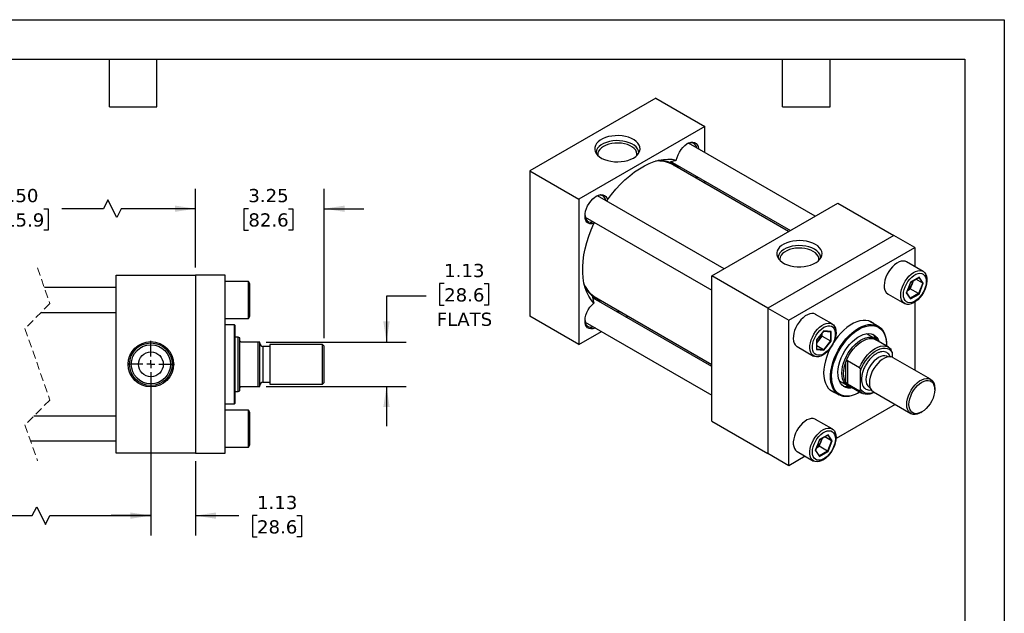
# Model space of a CAD drawing. Header units: inches. Extents: x 0 to 44, y 0 to 34.
# Tile 3 of 3: x 19.1 to 44, y 19 to 34. Entities that reach past the tile are written whole.
import ezdxf

# ---------------------------------------------------------------- set-up
doc = ezdxf.new("R2010")
doc.units = ezdxf.units.IN
doc.header["$LTSCALE"] = 4
doc.header["$MEASUREMENT"] = 0
for name, pattern in [('SLD-Center', [0.75, 0.6, -0.05, 0.05, -0.05]), ('SLD-Dashed', [0.075, 0.05, -0.025]), ('SLD-Solid', [0])]:
    doc.linetypes.add(name, pattern=pattern)
doc.layers.add('CENTER', color=40, linetype='SLD-Center')
doc.layers.add('DIMENSIONS', color=140, linetype='SLD-Solid', lineweight=25)
doc.layers.add('TEXT', color=140, linetype='SLD-Solid', lineweight=25)
doc.styles.add('SLDTEXTSTYLE0', font='VERDANA.TTF')
doc.dimstyles.new('SLDDIMSTYLE1', dxfattribs={"dimtxt": 0.339844, "dimasz": 0.52, "dimexe": 0, "dimexo": 0.0625, "dimgap": 0.084961, "dimtad": 0, "dimtih": 1, "dimtoh": 1, "dimrnd": 1e-09, "dimzin": 12, "dimdsep": 46, "dimtxsty": 'SLDTEXTSTYLE0', "dimsah": 1, "dimcen": 0.09, "dimadec": 0, "dimazin": 3, "dimtfac": 1, "dimtmove": 0, "dimatfit": 0, "dimfxl": 0, "dimfrac": 2, "dimtolj": 1, "dimtzin": 12, "dimarcsym": 0})
doc.dimstyles.new('SLDDIMSTYLE3', dxfattribs={"dimtxt": 0.339844, "dimasz": 0.52, "dimexe": 0, "dimexo": 0.0625, "dimgap": 0.084961, "dimtad": 0, "dimtih": 1, "dimtoh": 1, "dimrnd": 1e-09, "dimzin": 4, "dimdsep": 46, "dimtxsty": 'SLDTEXTSTYLE0', "dimsah": 1, "dimcen": 0.09, "dimadec": 0, "dimazin": 1, "dimtfac": 1, "dimtofl": 0, "dimtmove": 0, "dimatfit": 3, "dimfxl": 0, "dimfrac": 2, "dimtolj": 1, "dimtzin": 12, "dimarcsym": 0})

# ---------------------------------------------------------------- blocks, each defined once
blk = doc.blocks.new('_D_12')
at = {"layer": 'DIMENSIONS'}
for p, q in [((16.303, 25.091), (16.303, 20.966)), ((22.447, 24.496), (22.447, 20.966)), ((19.452, 21.466), (19.564, 21.688)), ((19.564, 21.688), (19.786, 21.243)), ((12.981, 21.466), (12.867, 21.466)), ((12.867, 21.466), (12.867, 20.926)), ((14.274, 21.466), (14.388, 21.466)), ((14.388, 21.466), (14.388, 20.926)), ((16.303, 21.466), (14.735, 21.466)), ((16.303, 21.466), (19.452, 21.466)), ((19.786, 21.243), (19.897, 21.466)), ((19.897, 21.466), (22.447, 21.466)), ((12.867, 20.926), (12.981, 20.926)), ((14.388, 20.926), (14.274, 20.926))]:
    blk.add_line(p, q, dxfattribs=at)
for points in [[(16.303, 21.466), (16.823, 21.386), (16.823, 21.546)], [(22.447, 21.466), (21.927, 21.546), (21.927, 21.386)]]:
    blk.add_solid(points, dxfattribs=at)
at = {"layer": 'DIMENSIONS', "char_height": 0.3333, "attachment_point": 1, "style": 'SLDTEXTSTYLE0'}
for s, insert in [('6.50', (13.123, 21.965)), ('165.1', (12.981, 21.349))]:
    blk.add_mtext(s, dxfattribs=dict(at, insert=insert))
blk = doc.blocks.new('_D_13')
at = {"layer": 'DIMENSIONS'}
for p, q in [((22.447, 25.091), (22.447, 20.966)), ((23.572, 22.841), (23.572, 20.966)), ((22.447, 21.466), (21.447, 21.466)), ((23.572, 21.466), (24.666, 21.466)), ((25.127, 21.466), (25.012, 21.466)), ((25.012, 21.466), (25.012, 20.926)), ((26.136, 21.466), (26.251, 21.466)), ((26.251, 21.466), (26.251, 20.926)), ((25.012, 20.926), (25.127, 20.926)), ((26.251, 20.926), (26.136, 20.926))]:
    blk.add_line(p, q, dxfattribs=at)
for points in [[(22.447, 21.466), (21.927, 21.546), (21.927, 21.386)], [(23.572, 21.466), (24.092, 21.386), (24.092, 21.546)]]:
    blk.add_solid(points, dxfattribs=at)
at = {"layer": 'DIMENSIONS', "char_height": 0.3333, "attachment_point": 1, "style": 'SLDTEXTSTYLE0'}
for s, insert in [('1.13', (25.127, 21.965)), ('28.6', (25.127, 21.349))]:
    blk.add_mtext(s, dxfattribs=dict(at, insert=insert))
blk = doc.blocks.new('_D_14')
at = {"layer": 'DIMENSIONS'}
for p, q in [((23.572, 27.741), (23.572, 29.723)), ((26.822, 25.951), (26.822, 29.723)), ((23.572, 29.223), (22.572, 29.223)), ((24.908, 29.223), (24.794, 29.223)), ((24.794, 29.223), (24.794, 28.683)), ((25.918, 29.223), (26.032, 29.223)), ((26.032, 29.223), (26.032, 28.683)), ((26.822, 29.223), (27.822, 29.223)), ((24.794, 28.683), (24.908, 28.683)), ((26.032, 28.683), (25.918, 28.683))]:
    blk.add_line(p, q, dxfattribs=at)
for points in [[(23.572, 29.223), (23.052, 29.303), (23.052, 29.143)], [(26.822, 29.223), (27.342, 29.143), (27.342, 29.303)]]:
    blk.add_solid(points, dxfattribs=at)
at = {"layer": 'DIMENSIONS', "char_height": 0.3333, "attachment_point": 1, "style": 'SLDTEXTSTYLE0'}
for s, insert in [('3.25', (24.908, 29.722)), ('82.6', (24.908, 29.106))]:
    blk.add_mtext(s, dxfattribs=dict(at, insert=insert))
blk = doc.blocks.new('_D_15')
at = {"layer": 'DIMENSIONS'}
for p, q in [((15.428, 27.741), (15.428, 29.723)), ((23.572, 27.741), (23.572, 29.723)), ((21.36, 29.445), (21.249, 29.223)), ((21.583, 29), (21.36, 29.445)), ((15.428, 29.223), (17.986, 29.223)), ((18.446, 29.223), (18.332, 29.223)), ((18.332, 29.223), (18.332, 28.683)), ((19.739, 29.223), (19.853, 29.223)), ((19.853, 29.223), (19.853, 28.683)), ((21.249, 29.223), (20.199, 29.223)), ((21.694, 29.223), (21.583, 29)), ((23.572, 29.223), (21.694, 29.223)), ((18.332, 28.683), (18.446, 28.683)), ((19.853, 28.683), (19.739, 28.683))]:
    blk.add_line(p, q, dxfattribs=at)
for points in [[(15.428, 29.223), (15.948, 29.143), (15.948, 29.303)], [(23.572, 29.223), (23.052, 29.303), (23.052, 29.143)]]:
    blk.add_solid(points, dxfattribs=at)
at = {"layer": 'DIMENSIONS', "char_height": 0.3333, "attachment_point": 1, "style": 'SLDTEXTSTYLE0'}
for s, insert in [('8.50', (18.588, 29.722)), ('215.9', (18.446, 29.106))]:
    blk.add_mtext(s, dxfattribs=dict(at, insert=insert))
blk = doc.blocks.new('_D_16')
at = {"layer": 'DIMENSIONS'}
for p, q in [((29.853, 27.329), (29.739, 27.329)), ((29.739, 27.329), (29.739, 26.789)), ((30.863, 27.329), (30.977, 27.329)), ((30.977, 27.329), (30.977, 26.789)), ((29.397, 27.011), (28.397, 27.011)), ((28.397, 27.011), (28.397, 25.853)), ((29.739, 26.789), (29.853, 26.789)), ((30.977, 26.789), (30.863, 26.789)), ((25.357, 25.853), (28.897, 25.853)), ((25.357, 24.728), (28.897, 24.728)), ((28.397, 24.728), (28.397, 23.728))]:
    blk.add_line(p, q, dxfattribs=at)
for points in [[(28.397, 25.853), (28.477, 26.373), (28.317, 26.373)], [(28.397, 24.728), (28.317, 24.208), (28.477, 24.208)]]:
    blk.add_solid(points, dxfattribs=at)
at = {"layer": 'DIMENSIONS', "char_height": 0.3333, "attachment_point": 1, "style": 'SLDTEXTSTYLE0'}
for s, insert in [('1.13', (29.853, 27.828)), ('28.6', (29.853, 27.212)), ('FLATS', (29.666, 26.596))]:
    blk.add_mtext(s, dxfattribs=dict(at, insert=insert))
blk = doc.blocks.new('SW_CENTERMARKSYMBOL_5')
at = {"layer": 'CENTER', "color": 0}
for p, q in [((0, 0.2), (0, 0.595)), ((-0.2, 0), (-0.595, 0)), ((0, 0), (-0.1, 0)), ((0, 0), (0, 0.1)), ((0, 0), (0, -0.1)), ((0, 0), (0.1, 0)), ((0.2, 0), (0.595, 0)), ((0, -0.2), (0, -0.595))]:
    blk.add_line(p, q, dxfattribs=at)

msp = doc.modelspace()

# ---------------------------------------------------------------- linework, layer by layer
at = {"color": 7, "linetype": 'SLD-Solid'}
for p, q in [((0, 34), (44, 34)), ((44, 34), (44, 0))]:
    msp.add_line(p, q, dxfattribs=at)
for p, q in [((35.201, 32.014), (32.019, 30.177)), ((35.201, 32.014), (36.438, 31.3)), ((36.438, 31.3), (33.256, 29.463)), ((36.438, 30.64), (36.438, 31.3)), ((39.226, 29.031), (36.027, 30.878)), ((36.043, 30.883), (36.047, 30.866)), ((35.598, 30.407), (35.617, 30.393)), ((35.617, 30.393), (38.6, 28.67)), ((32.019, 30.177), (32.019, 26.503)), ((32.019, 30.177), (33.256, 29.463)), ((38.552, 28.643), (35.617, 30.337)), ((35.744, 30.264), (35.692, 30.308)), ((36.438, 29.863), (36.438, 29.919)), ((33.256, 29.463), (33.256, 25.789)), ((36.927, 27.705), (33.729, 29.551)), ((33.947, 29.425), (33.977, 29.448)), ((36.615, 27.524), (39.797, 29.361)), ((39.797, 29.361), (41.211, 28.545)), ((33.416, 29.01), (36.615, 27.163)), ((33.436, 28.998), (33.42, 28.994)), ((33.635, 28.884), (33.63, 28.846)), ((41.211, 28.545), (38.029, 26.708)), ((41.741, 28.239), (41.211, 28.545)), ((38.56, 26.402), (41.741, 28.239)), ((41.741, 28.239), (41.741, 27.76)), ((41.951, 27.638), (41.534, 27.879)), ((21.572, 23.041), (21.572, 27.541)), ((21.572, 27.541), (23.572, 27.541)), ((23.572, 27.541), (23.572, 23.041)), ((24.322, 27.541), (23.572, 27.541)), ((24.322, 23.041), (24.322, 27.541)), ((24.912, 27.385), (24.322, 27.385)), ((24.947, 27.325), (24.912, 27.385)), ((24.912, 26.447), (24.912, 27.385)), ((36.615, 23.85), (36.615, 27.524)), ((38.029, 26.708), (36.615, 27.524)), ((41.635, 27.369), (41.529, 27.095)), ((41.533, 27.099), (41.636, 27.366)), ((41.848, 27.492), (41.635, 27.369)), ((41.636, 27.366), (41.843, 27.485)), ((41.678, 27.33), (41.708, 27.407)), ((41.939, 27.34), (41.765, 27.44)), ((41.838, 27.483), (41.939, 27.34)), ((41.954, 27.341), (41.848, 27.492)), ((21.572, 27.228), (19.756, 27.228)), ((24.947, 26.507), (24.947, 27.325)), ((41.555, 27.157), (41.626, 27.198)), ((41.626, 27.198), (41.678, 27.33)), ((41.836, 27.077), (41.626, 27.198)), ((41.939, 27.34), (41.836, 27.077)), ((41.848, 27.067), (41.954, 27.341)), ((36.615, 25.231), (33.632, 26.953)), ((33.68, 26.981), (36.615, 25.287)), ((33.743, 26.931), (33.807, 26.908)), ((33.811, 26.85), (33.743, 26.931)), ((41.065, 27.067), (41.483, 26.826)), ((41.529, 27.095), (41.635, 26.944)), ((41.635, 26.957), (41.533, 27.101)), ((41.836, 27.077), (41.633, 26.959)), ((41.635, 26.944), (41.848, 27.067)), ((41.741, 26.864), (41.741, 25.142)), ((38.029, 26.708), (38.029, 23.033)), ((38.029, 26.708), (38.56, 26.402)), ((19.675, 26.603), (21.572, 26.603)), ((24.322, 26.447), (24.912, 26.447)), ((24.912, 26.447), (24.947, 26.507)), ((33.256, 25.789), (32.019, 26.503)), ((34.453, 26.479), (34.501, 26.507)), ((38.56, 22.727), (38.56, 26.402)), ((39.653, 26.312), (39.236, 26.553)), ((40.818, 26.252), (40.587, 26.385)), ((24.559, 26.29), (24.322, 26.29)), ((24.579, 26.27), (24.559, 26.29)), ((24.559, 24.291), (24.559, 26.29)), ((24.579, 25.291), (24.579, 26.27)), ((33.256, 25.789), (33.828, 26.119)), ((33.416, 26.356), (36.615, 24.51)), ((39.443, 26.136), (39.26, 25.908)), ((39.262, 25.908), (39.442, 26.132)), ((39.441, 26.13), (39.616, 26.114)), ((39.627, 26.12), (39.443, 26.136)), ((39.613, 26.115), (39.613, 25.88)), ((39.627, 25.875), (39.627, 26.12)), ((24.653, 25.978), (24.579, 25.978)), ((24.697, 25.962), (24.653, 25.978)), ((24.653, 24.603), (24.653, 25.978)), ((24.697, 25.884), (24.697, 25.962)), ((24.697, 24.697), (24.697, 25.884)), ((39.26, 25.908), (39.26, 25.663)), ((39.262, 25.67), (39.262, 25.908)), ((39.262, 25.826), (39.315, 25.891)), ((39.315, 25.891), (39.403, 26.001)), ((39.403, 26.001), (39.403, 26.083)), ((39.403, 26.001), (39.613, 25.88)), ((39.613, 25.88), (39.436, 25.66)), ((39.443, 25.646), (39.627, 25.875)), ((40.728, 25.943), (40.52, 26.064)), ((41.077, 25.724), (40.752, 25.911)), ((25.157, 25.853), (24.728, 25.853)), ((25.157, 24.728), (25.157, 25.853)), ((25.197, 25.853), (25.157, 25.853)), ((25.197, 24.728), (25.197, 25.853)), ((25.447, 25.742), (25.277, 25.742)), ((25.277, 25.742), (25.277, 24.839)), ((26.782, 25.791), (25.447, 25.791)), ((25.447, 25.791), (25.447, 24.791)), ((26.822, 25.751), (26.782, 25.791)), ((26.782, 24.791), (26.782, 25.791)), ((26.822, 24.831), (26.822, 25.751)), ((38.767, 25.74), (39.184, 25.499)), ((39.26, 25.663), (39.443, 25.646)), ((39.436, 25.66), (39.262, 25.76)), ((39.436, 25.66), (39.262, 25.675)), ((41.025, 25.778), (41.025, 25.794)), ((40.04, 25.387), (40.343, 25.212)), ((40.04, 25.387), (40.04, 24.788)), ((41.064, 25.477), (41.052, 25.484)), ((41.055, 25.482), (41.052, 25.484)), ((41.167, 25.59), (41.167, 25.47)), ((42.14, 24.912), (41.196, 25.457)), ((24.579, 24.311), (24.579, 25.291)), ((39.996, 24.831), (39.996, 25.343)), ((40.372, 24.662), (40.372, 25.13)), ((39.832, 24.873), (40.041, 24.752)), ((24.653, 24.603), (24.697, 24.619)), ((24.697, 24.619), (24.697, 24.697)), ((24.728, 24.728), (25.157, 24.728)), ((25.157, 24.728), (25.197, 24.728)), ((25.277, 24.839), (25.447, 24.839)), ((25.447, 24.791), (26.782, 24.791)), ((26.782, 24.791), (26.822, 24.831)), ((39.587, 24.654), (39.818, 24.521)), ((40.343, 24.613), (40.04, 24.788)), ((40.08, 24.748), (40.405, 24.56)), ((40.596, 24.704), (40.6, 24.702)), ((40.6, 24.702), (40.613, 24.695)), ((42.244, 24.65), (42.244, 24.683)), ((24.579, 24.603), (24.653, 24.603)), ((40.318, 24.57), (40.332, 24.578)), ((40.696, 24.591), (41.64, 24.046)), ((24.322, 24.291), (24.559, 24.291)), ((24.912, 24.135), (24.322, 24.135)), ((24.559, 24.291), (24.579, 24.311)), ((24.947, 24.075), (24.912, 24.135)), ((24.912, 23.197), (24.912, 24.135)), ((41.242, 24.276), (39.75, 23.414)), ((21.572, 23.978), (19.488, 23.978)), ((24.947, 23.666), (24.947, 24.075)), ((39.653, 23.658), (39.236, 23.899)), ((41.89, 24.07), (41.919, 24.087)), ((24.947, 23.257), (24.947, 23.666)), ((36.615, 23.85), (38.029, 23.033)), ((39.337, 23.389), (39.231, 23.115)), ((39.235, 23.119), (39.338, 23.386)), ((39.55, 23.511), (39.337, 23.389)), ((39.338, 23.386), (39.545, 23.505)), ((39.379, 23.349), (39.41, 23.427)), ((39.64, 23.36), (39.467, 23.46)), ((39.54, 23.502), (39.64, 23.36)), ((39.656, 23.36), (39.55, 23.511)), ((19.407, 23.353), (21.572, 23.353)), ((24.322, 23.197), (24.912, 23.197)), ((24.912, 23.197), (24.947, 23.257)), ((39.257, 23.177), (39.328, 23.218)), ((39.328, 23.218), (39.379, 23.349)), ((39.538, 23.096), (39.328, 23.218)), ((39.64, 23.36), (39.538, 23.096)), ((39.55, 23.087), (39.656, 23.36)), ((23.572, 23.041), (21.572, 23.041)), ((23.572, 23.041), (24.322, 23.041)), ((38.56, 22.727), (38.029, 23.033)), ((38.974, 22.967), (38.56, 22.727)), ((38.767, 23.087), (39.184, 22.846)), ((39.231, 23.115), (39.337, 22.964)), ((39.336, 22.977), (39.235, 23.12)), ((39.538, 23.096), (39.335, 22.979)), ((39.337, 22.964), (39.55, 23.087))]:
    msp.add_line(p, q)
at = {"color": 7, "linetype": 'SLD-Dashed', "lineweight": 18}
for p, q in [((19.581, 27.728), (19.896, 26.824)), ((19.896, 26.824), (19.266, 26.194)), ((19.266, 26.194), (19.896, 24.387)), ((19.896, 24.387), (19.266, 23.757)), ((19.266, 23.757), (19.581, 22.853))]:
    msp.add_line(p, q, dxfattribs=at)
at = {"flags": 128}
for points in [[(34.635, 30.504), (34.692, 30.543), (34.738, 30.586), (34.772, 30.633), (34.794, 30.682), (34.803, 30.732), (34.798, 30.783), (34.779, 30.833), (34.748, 30.88), (34.704, 30.924), (34.65, 30.964), (34.585, 30.998), (34.512, 31.027), (34.433, 31.048), (34.349, 31.063), (34.262, 31.07), (34.174, 31.069), (34.087, 31.06), (34.004, 31.044), (33.926, 31.02), (33.855, 30.99), (33.793, 30.954), (33.741, 30.914), (33.7, 30.868), (33.672, 30.82), (33.657, 30.77), (33.656, 30.72), (33.667, 30.669), (33.692, 30.621), (33.73, 30.575), (33.779, 30.533), (33.839, 30.496), (33.907, 30.464), (33.984, 30.439), (34.066, 30.421), (34.152, 30.41), (34.24, 30.407), (34.327, 30.412), (34.412, 30.425), (34.493, 30.445), (34.568, 30.471), (34.635, 30.504)], [(34.768, 30.625), (34.768, 30.639), (34.759, 30.689), (34.737, 30.737), (34.701, 30.783), (34.653, 30.825), (34.594, 30.861), (34.526, 30.892), (34.45, 30.916), (34.368, 30.933), (34.283, 30.942), (34.196, 30.943), (34.11, 30.936), (34.027, 30.921), (33.95, 30.899), (33.879, 30.87), (33.818, 30.834), (33.767, 30.794), (33.728, 30.749), (33.703, 30.701), (33.69, 30.651), (33.69, 30.625)], [(34.721, 30.569), (34.723, 30.608), (34.713, 30.655), (34.69, 30.7), (34.654, 30.743), (34.606, 30.781), (34.549, 30.815), (34.482, 30.842), (34.409, 30.863), (34.33, 30.876), (34.249, 30.882), (34.167, 30.88), (34.087, 30.87), (34.011, 30.853), (33.941, 30.829), (33.879, 30.799), (33.826, 30.763), (33.784, 30.722), (33.754, 30.678), (33.737, 30.632), (33.734, 30.585), (33.736, 30.569)], [(35.717, 30.453), (35.735, 30.52), (35.761, 30.588), (35.795, 30.654), (35.836, 30.717), (35.882, 30.773), (35.932, 30.821), (35.984, 30.859), (36.037, 30.886), (36.088, 30.902), (36.137, 30.905), (36.18, 30.896), (36.217, 30.874), (36.247, 30.841), (36.269, 30.798), (36.281, 30.746), (36.282, 30.73)], [(33.977, 29.448), (34.081, 29.586), (34.19, 29.717), (34.303, 29.84), (34.42, 29.954), (34.54, 30.058), (34.662, 30.152), (34.786, 30.235), (34.909, 30.307), (35.033, 30.366), (35.155, 30.413), (35.275, 30.447), (35.392, 30.468), (35.505, 30.476), (35.614, 30.471), (35.717, 30.453)], [(35.569, 30.362), (35.565, 30.367), (35.554, 30.387)], [(35.573, 30.36), (35.559, 30.38), (35.555, 30.387)], [(35.692, 30.308), (35.669, 30.307), (35.669, 30.307)], [(36.206, 30.053), (36.241, 29.978), (36.242, 29.977)], [(33.63, 28.846), (33.58, 28.837), (33.534, 28.841), (33.494, 28.857), (33.46, 28.885), (33.435, 28.924), (33.418, 28.972), (33.411, 29.028), (33.414, 29.091), (33.426, 29.157), (33.448, 29.225), (33.477, 29.292), (33.515, 29.357), (33.558, 29.417), (33.606, 29.469), (33.658, 29.513), (33.71, 29.546), (33.763, 29.568), (33.813, 29.578), (33.859, 29.576), (33.9, 29.561), (33.934, 29.534), (33.96, 29.496), (33.977, 29.448)], [(33.936, 29.431), (33.926, 29.468), (33.904, 29.509), (33.874, 29.539), (33.837, 29.557), (33.794, 29.563), (33.747, 29.556), (33.697, 29.538), (33.687, 29.533)], [(33.744, 29.556), (33.748, 29.544), (33.749, 29.54)], [(33.411, 29.055), (33.412, 29.045), (33.421, 28.992), (33.439, 28.948), (33.465, 28.913), (33.5, 28.89), (33.541, 28.879), (33.587, 28.881), (33.624, 28.89)], [(33.63, 26.837), (33.562, 26.917), (33.503, 27.009), (33.453, 27.111), (33.413, 27.223), (33.383, 27.344), (33.362, 27.473), (33.352, 27.61), (33.352, 27.753), (33.362, 27.901), (33.383, 28.054), (33.413, 28.21), (33.453, 28.368), (33.503, 28.528), (33.562, 28.687), (33.63, 28.846)], [(39.231, 28.32), (39.164, 28.353), (39.089, 28.38), (39.008, 28.399), (38.923, 28.412), (38.836, 28.417), (38.748, 28.414), (38.662, 28.403), (38.58, 28.385), (38.504, 28.36), (38.435, 28.329), (38.375, 28.291), (38.326, 28.249), (38.288, 28.203), (38.263, 28.155), (38.252, 28.105), (38.253, 28.054), (38.268, 28.004), (38.297, 27.956), (38.337, 27.911), (38.389, 27.87), (38.451, 27.834), (38.522, 27.804), (38.6, 27.781), (38.683, 27.764), (38.77, 27.756), (38.858, 27.755), (38.945, 27.761), (39.029, 27.776), (39.109, 27.798), (39.181, 27.826), (39.246, 27.86), (39.3, 27.9), (39.344, 27.944), (39.375, 27.992), (39.394, 28.041), (39.399, 28.092), (39.39, 28.142), (39.369, 28.192), (39.334, 28.238), (39.288, 28.281), (39.231, 28.32)], [(39.206, 28.199), (39.14, 28.232), (39.066, 28.258), (38.985, 28.277), (38.9, 28.288), (38.814, 28.291), (38.727, 28.286), (38.644, 28.273), (38.565, 28.252), (38.492, 28.224), (38.428, 28.19), (38.375, 28.151), (38.333, 28.107), (38.304, 28.06), (38.288, 28.011), (38.286, 27.972)], [(39.175, 28.145), (39.112, 28.176), (39.042, 28.2), (38.966, 28.217), (38.886, 28.227), (38.804, 28.229), (38.723, 28.223), (38.645, 28.21), (38.571, 28.189), (38.505, 28.161), (38.447, 28.128), (38.399, 28.09), (38.364, 28.047), (38.34, 28.002), (38.33, 27.955), (38.332, 27.915)], [(39.317, 27.915), (39.319, 27.932), (39.316, 27.979), (39.299, 28.025), (39.269, 28.069), (39.228, 28.109), (39.175, 28.145)], [(39.364, 27.972), (39.364, 27.973), (39.359, 28.023), (39.339, 28.072), (39.307, 28.118), (39.262, 28.161), (39.206, 28.199)], [(41.534, 27.879), (41.497, 27.895), (41.449, 27.901), (41.397, 27.895), (41.342, 27.877), (41.285, 27.848), (41.23, 27.807), (41.176, 27.757), (41.126, 27.699), (41.08, 27.634), (41.042, 27.565), (41.01, 27.493), (40.987, 27.42), (40.973, 27.349), (40.968, 27.282)], [(41.385, 27.041), (41.39, 27.108), (41.404, 27.179), (41.427, 27.252), (41.459, 27.324), (41.498, 27.393), (41.543, 27.458), (41.593, 27.516), (41.647, 27.566), (41.703, 27.607), (41.759, 27.636), (41.814, 27.654), (41.866, 27.66), (41.914, 27.654), (41.956, 27.635), (41.992, 27.605), (42.019, 27.564), (42.038, 27.514), (42.047, 27.455), (42.047, 27.39), (42.038, 27.321), (42.019, 27.249), (41.992, 27.176), (41.956, 27.105), (41.914, 27.038), (41.866, 26.976), (41.814, 26.922), (41.759, 26.877), (41.703, 26.841), (41.647, 26.817), (41.593, 26.805), (41.543, 26.806), (41.498, 26.818), (41.459, 26.843), (41.427, 26.878), (41.404, 26.924), (41.39, 26.979), (41.385, 27.041)], [(42.031, 27.385), (42.026, 27.321), (42.011, 27.253), (41.987, 27.184), (41.955, 27.116), (41.916, 27.052), (41.87, 26.993), (41.821, 26.942), (41.768, 26.901), (41.715, 26.87), (41.662, 26.851), (41.613, 26.845), (41.567, 26.851), (41.528, 26.87), (41.496, 26.9), (41.472, 26.942), (41.457, 26.993), (41.452, 27.051), (41.457, 27.115), (41.472, 27.183), (41.496, 27.252), (41.528, 27.32), (41.567, 27.384), (41.613, 27.443), (41.662, 27.494), (41.715, 27.535), (41.768, 27.566), (41.821, 27.585), (41.87, 27.591), (41.916, 27.585), (41.955, 27.566), (41.987, 27.536), (42.011, 27.494), (42.026, 27.443), (42.031, 27.385)], [(33.605, 27.011), (33.628, 27.011), (33.634, 27.011)], [(33.607, 27.01), (33.624, 27.01), (33.638, 27.008)], [(33.609, 26.963), (33.623, 26.958), (33.632, 26.953)], [(33.731, 26.952), (33.732, 26.951), (33.743, 26.931)], [(33.672, 26.209), (33.658, 26.202), (33.606, 26.187), (33.558, 26.184), (33.515, 26.193), (33.477, 26.215), (33.448, 26.248), (33.426, 26.291), (33.414, 26.343), (33.411, 26.403), (33.418, 26.467), (33.435, 26.534), (33.46, 26.602), (33.494, 26.669), (33.534, 26.731), (33.58, 26.788), (33.63, 26.837)], [(34.305, 26.621), (34.303, 26.62), (34.221, 26.613)], [(39.236, 26.553), (39.231, 26.555), (39.187, 26.571), (39.138, 26.574), (39.085, 26.565), (39.03, 26.544), (38.973, 26.512), (38.918, 26.469), (38.865, 26.417), (38.816, 26.357), (38.772, 26.29), (38.735, 26.22), (38.705, 26.148), (38.684, 26.076), (38.673, 26.005), (38.67, 25.939), (38.677, 25.879), (38.694, 25.826), (38.719, 25.783), (38.753, 25.75), (38.767, 25.74)], [(40.714, 26.312), (40.696, 26.327), (40.639, 26.364), (40.576, 26.388), (40.507, 26.401), (40.433, 26.401), (40.355, 26.389), (40.274, 26.365), (40.192, 26.328), (40.109, 26.28), (40.027, 26.222), (39.946, 26.153), (39.868, 26.075), (39.794, 25.99), (39.725, 25.897), (39.695, 25.852)], [(33.436, 26.345), (33.432, 26.343), (33.42, 26.34)], [(39.419, 25.523), (39.363, 25.496), (39.308, 25.481), (39.257, 25.478), (39.211, 25.487), (39.17, 25.509), (39.137, 25.542), (39.111, 25.585), (39.095, 25.638), (39.088, 25.698), (39.09, 25.764), (39.102, 25.835), (39.123, 25.907), (39.152, 25.979), (39.189, 26.05), (39.233, 26.116), (39.282, 26.176), (39.335, 26.228), (39.391, 26.271), (39.447, 26.303), (39.502, 26.324), (39.556, 26.333), (39.605, 26.33), (39.648, 26.314), (39.686, 26.287), (39.715, 26.249), (39.736, 26.201), (39.748, 26.144), (39.75, 26.081), (39.743, 26.012), (39.727, 25.94), (39.701, 25.868), (39.668, 25.796), (39.627, 25.728), (39.581, 25.665), (39.529, 25.608), (39.475, 25.56), (39.419, 25.523)], [(39.443, 26.225), (39.497, 26.25), (39.548, 26.263), (39.596, 26.263), (39.638, 26.251), (39.674, 26.226), (39.702, 26.19), (39.722, 26.143), (39.731, 26.088), (39.731, 26.027), (39.722, 25.961), (39.702, 25.892), (39.674, 25.823), (39.638, 25.757), (39.596, 25.695), (39.548, 25.64), (39.497, 25.594), (39.443, 25.557), (39.39, 25.532), (39.339, 25.52), (39.291, 25.52), (39.249, 25.532), (39.213, 25.557), (39.185, 25.593), (39.165, 25.639), (39.155, 25.694), (39.155, 25.756), (39.165, 25.822), (39.185, 25.891), (39.213, 25.959), (39.249, 26.026), (39.291, 26.087), (39.339, 26.142), (39.39, 26.189), (39.443, 26.225)], [(40.318, 24.57), (40.236, 24.528), (40.155, 24.498), (40.076, 24.48), (40.001, 24.474), (39.93, 24.48), (39.864, 24.499), (39.804, 24.529), (39.751, 24.572), (39.706, 24.625), (39.669, 24.688), (39.641, 24.761), (39.622, 24.843), (39.613, 24.931), (39.613, 25.026), (39.622, 25.126), (39.641, 25.229), (39.669, 25.335), (39.706, 25.441), (39.751, 25.546), (39.804, 25.649), (39.864, 25.749), (39.93, 25.844), (40.001, 25.932), (40.076, 26.014), (40.155, 26.086), (40.236, 26.149), (40.318, 26.202), (40.4, 26.244), (40.481, 26.274), (40.56, 26.293), (40.635, 26.299), (40.706, 26.292), (40.772, 26.274), (40.832, 26.243), (40.885, 26.201), (40.93, 26.148), (40.967, 26.084), (40.995, 26.011), (41.014, 25.93), (41.024, 25.841), (41.025, 25.794)], [(40.353, 24.591), (40.291, 24.556), (40.21, 24.52), (40.13, 24.496), (40.053, 24.485), (39.98, 24.486), (39.912, 24.5), (39.85, 24.526), (39.794, 24.564), (39.747, 24.613), (39.707, 24.673), (39.676, 24.743), (39.654, 24.822), (39.642, 24.909), (39.64, 25.002), (39.647, 25.101), (39.664, 25.203), (39.69, 25.308), (39.726, 25.414), (39.769, 25.519), (39.821, 25.623), (39.88, 25.723), (39.945, 25.818), (40.016, 25.907), (40.091, 25.989), (40.17, 26.062), (40.25, 26.125), (40.332, 26.178), (40.332, 26.178)], [(40.332, 26.178), (40.414, 26.22), (40.495, 26.249), (40.573, 26.267), (40.649, 26.272), (40.719, 26.265), (40.784, 26.245), (40.843, 26.213), (40.895, 26.169), (40.939, 26.114), (40.974, 26.049), (41, 25.975), (41.017, 25.892), (41.025, 25.801), (41.025, 25.754)], [(40.169, 24.697), (40.124, 24.69), (40.06, 24.691), (40.001, 24.703), (39.948, 24.728), (39.902, 24.764), (39.864, 24.811), (39.834, 24.869), (39.813, 24.935), (39.801, 25.01), (39.799, 25.091), (39.806, 25.177), (39.822, 25.266), (39.848, 25.358), (39.882, 25.45), (39.925, 25.541), (39.974, 25.629), (40.03, 25.712), (40.091, 25.789), (40.157, 25.859), (40.226, 25.921), (40.297, 25.973), (40.368, 26.014), (40.439, 26.044), (40.507, 26.061), (40.573, 26.067), (40.634, 26.061), (40.69, 26.042), (40.74, 26.011), (40.782, 25.97), (40.816, 25.917), (40.841, 25.86)], [(39.899, 25.067), (39.903, 25.148), (39.917, 25.233), (39.941, 25.32), (39.972, 25.407), (40.012, 25.494), (40.059, 25.577), (40.113, 25.656), (40.172, 25.729), (40.235, 25.795), (40.3, 25.852), (40.368, 25.899), (40.436, 25.935), (40.502, 25.96), (40.567, 25.973), (40.628, 25.974), (40.684, 25.963), (40.734, 25.94), (40.778, 25.905), (40.794, 25.887)], [(39.996, 25.343), (40.032, 25.432), (40.077, 25.518), (40.128, 25.6), (40.186, 25.676), (40.248, 25.746), (40.314, 25.806), (40.382, 25.857), (40.45, 25.896), (40.518, 25.924), (40.584, 25.94), (40.646, 25.942), (40.704, 25.932), (40.752, 25.911)], [(40.733, 25.94), (40.727, 25.981), (40.722, 26.008)], [(39.603, 25.693), (39.555, 25.591), (39.514, 25.485), (39.481, 25.378), (39.457, 25.272), (39.443, 25.17), (39.438, 25.072), (39.443, 24.979), (39.457, 24.893), (39.481, 24.815), (39.514, 24.746), (39.555, 24.687), (39.605, 24.639), (39.662, 24.602), (39.714, 24.581)], [(40.343, 25.212), (40.384, 25.297), (40.432, 25.38), (40.486, 25.457), (40.545, 25.528), (40.608, 25.592), (40.674, 25.646), (40.741, 25.69), (40.808, 25.724), (40.874, 25.745), (40.937, 25.755), (40.996, 25.752), (41.05, 25.737), (41.098, 25.71), (41.139, 25.671)], [(40.372, 25.13), (40.406, 25.215), (40.447, 25.297), (40.496, 25.375), (40.55, 25.448), (40.609, 25.515), (40.672, 25.573), (40.737, 25.621), (40.802, 25.659), (40.867, 25.685), (40.929, 25.699), (40.989, 25.701), (41.043, 25.691), (41.092, 25.669), (41.133, 25.635), (41.167, 25.59)], [(41.052, 25.484), (41.031, 25.494), (40.986, 25.504), (40.935, 25.502), (40.881, 25.488), (40.826, 25.462), (40.771, 25.424), (40.717, 25.376), (40.666, 25.32), (40.621, 25.257), (40.581, 25.189), (40.549, 25.118), (40.526, 25.046), (40.512, 24.976), (40.507, 24.909)], [(41.196, 25.457), (41.186, 25.462), (41.14, 25.477), (41.088, 25.479), (41.033, 25.469), (40.975, 25.447), (40.917, 25.414), (40.859, 25.369), (40.804, 25.315), (40.753, 25.254), (40.707, 25.186), (40.667, 25.113), (40.635, 25.038), (40.612, 24.963), (40.597, 24.889), (40.593, 24.819)], [(39.996, 24.831), (39.972, 24.878), (39.955, 24.932), (39.945, 24.991), (39.941, 25.056), (39.945, 25.124), (39.955, 25.196), (39.972, 25.269), (39.996, 25.343)], [(40.123, 24.724), (40.113, 24.725), (40.059, 24.743), (40.012, 24.772), (39.972, 24.812), (39.941, 24.863), (39.917, 24.923), (39.903, 24.992), (39.899, 25.067)], [(41.537, 24.275), (41.541, 24.345), (41.556, 24.418), (41.579, 24.493), (41.611, 24.568), (41.651, 24.641), (41.697, 24.709), (41.748, 24.771), (41.803, 24.824), (41.861, 24.869), (41.919, 24.902), (41.977, 24.925), (42.032, 24.935), (42.084, 24.932), (42.13, 24.917), (42.169, 24.89), (42.201, 24.852), (42.225, 24.804), (42.239, 24.747), (42.244, 24.683), (42.244, 24.683)], [(41.593, 24.275), (41.598, 24.343), (41.613, 24.414), (41.637, 24.488), (41.669, 24.56), (41.709, 24.629), (41.756, 24.694), (41.807, 24.751), (41.862, 24.8), (41.918, 24.838), (41.975, 24.865), (42.03, 24.88), (42.081, 24.881), (42.128, 24.871), (42.168, 24.848), (42.2, 24.813), (42.224, 24.767), (42.239, 24.712), (42.244, 24.65), (42.239, 24.582), (42.224, 24.51), (42.2, 24.437), (42.168, 24.365), (42.128, 24.295), (42.081, 24.231), (42.03, 24.174), (41.975, 24.125), (41.918, 24.087), (41.862, 24.06), (41.807, 24.045), (41.756, 24.043), (41.709, 24.054), (41.669, 24.077), (41.637, 24.112), (41.613, 24.157), (41.598, 24.212), (41.593, 24.275)], [(39.982, 24.726), (40.046, 24.75), (40.046, 24.75)], [(40.712, 24.581), (40.672, 24.566), (40.609, 24.552), (40.55, 24.55), (40.496, 24.56), (40.447, 24.583), (40.406, 24.617), (40.372, 24.662)], [(40.715, 24.58), (40.674, 24.56), (40.608, 24.539), (40.545, 24.529), (40.486, 24.532), (40.432, 24.547), (40.384, 24.574), (40.343, 24.613)], [(41.89, 24.07), (41.861, 24.055), (41.803, 24.033), (41.748, 24.023), (41.697, 24.025), (41.651, 24.04), (41.611, 24.067), (41.579, 24.105), (41.556, 24.153), (41.541, 24.21), (41.537, 24.275)], [(39.236, 23.899), (39.221, 23.907), (39.175, 23.919), (39.125, 23.919), (39.071, 23.907), (39.016, 23.883), (38.959, 23.848), (38.904, 23.803), (38.852, 23.748), (38.804, 23.687), (38.762, 23.619), (38.727, 23.549), (38.699, 23.476), (38.681, 23.404), (38.671, 23.334), (38.671, 23.269), (38.681, 23.211), (38.699, 23.161), (38.727, 23.12), (38.762, 23.09), (38.767, 23.087)], [(39.751, 23.443), (39.746, 23.376), (39.732, 23.305), (39.708, 23.232), (39.677, 23.16), (39.638, 23.091), (39.593, 23.026), (39.543, 22.968), (39.489, 22.918), (39.433, 22.877), (39.377, 22.848), (39.322, 22.83), (39.27, 22.824), (39.222, 22.83), (39.179, 22.849), (39.144, 22.879), (39.117, 22.92), (39.098, 22.97), (39.088, 23.029), (39.088, 23.093), (39.098, 23.163), (39.117, 23.235), (39.144, 23.308), (39.179, 23.379), (39.222, 23.446), (39.27, 23.507), (39.322, 23.562), (39.377, 23.607), (39.433, 23.642), (39.489, 23.666), (39.543, 23.678), (39.593, 23.678), (39.638, 23.666), (39.677, 23.641), (39.708, 23.606), (39.732, 23.56), (39.746, 23.505), (39.751, 23.443)], [(39.154, 23.071), (39.159, 23.135), (39.174, 23.203), (39.198, 23.271), (39.23, 23.339), (39.269, 23.403), (39.314, 23.462), (39.364, 23.513), (39.417, 23.555), (39.47, 23.586), (39.523, 23.605), (39.572, 23.611), (39.618, 23.605), (39.657, 23.586), (39.689, 23.555), (39.713, 23.514), (39.728, 23.463), (39.733, 23.405), (39.728, 23.34), (39.713, 23.273), (39.689, 23.204), (39.657, 23.136), (39.618, 23.072), (39.572, 23.013), (39.523, 22.962), (39.47, 22.92), (39.417, 22.89), (39.364, 22.871), (39.314, 22.864), (39.269, 22.87), (39.23, 22.889), (39.198, 22.92), (39.174, 22.961), (39.159, 23.012), (39.154, 23.071)]]:
    msp.add_lwpolyline(points, dxfattribs=at)
for radius in [0.574, 0.539, 0.495, 0.313]:
    msp.add_circle((22.447, 25.291), radius)
for centre, radius, start, end in [((36.079, 30.735), 0.157, 8.631, 127.0824), ((35.264, 29.701), 0.728, 60.9489, 95.5995), ((35.27, 29.697), 0.746, 67.627, 91.0399), ((35.683, 30.465), 0.121, 212.2581, 277.3352), ((35.675, 30.495), 0.18, 262.6561, 289.0835), ((41.299, 27.473), 0.401, 310.5029, 349.3264), ((41.345, 27.461), 0.357, 338.493, 350.4743), ((34.058, 27.609), 0.733, 204.5256, 238.9368), ((34.061, 27.602), 0.746, 208.9664, 232.3625), ((41.197, 27.256), 0.231, 173.6295, 235.0583), ((41.303, 27.471), 0.4, 309.3673, 339.3456), ((33.6, 26.857), 0.123, 23.471, 88.1705), ((33.568, 26.85), 0.184, 11.2546, 37.0165), ((33.567, 26.382), 0.157, 172.924, 291.3733), ((39.001, 26.147), 0.401, 310.6807, 349.5002), ((39.035, 26.113), 0.357, 309.5322, 321.5066), ((38.999, 26.147), 0.407, 320.8931, 350.3971), ((40.493, 25.807), 0.304, 17.778, 51.792), ((25.277, 25.822), 0.08, 180, 269.9999), ((40.728, 24.884), 0.223, 173.6162, 233.6664), ((25.277, 24.759), 0.08, 90.0001, 180), ((40.041, 25.028), 0.308, 248.4447, 281.9962), ((40.2, 24.954), 0.238, 210.9673, 239.749), ((40.838, 24.793), 0.247, 173.7855, 234.9023), ((39.001, 23.493), 0.401, 310.5265, 349.3028), ((39.047, 23.48), 0.357, 338.493, 350.4743), ((39.005, 23.49), 0.4, 309.3673, 339.3456)]:
    msp.add_arc(centre, radius, start, end)
for centre, major_axis, ratio, start_param, end_param in [((41.628, 27.373), (0.00803, -0.00688), 0.218443, 0.076768, 0.708711), ((41.841, 27.496), (0.0025, 0.0112), 0.697888, 3.709727, 4.495206), ((41.947, 27.345), (0.0108, 0.0013), 0.565682, 3.786495, 5.357291), ((41.522, 27.1), (0.0108, 0.0013), 0.565682, 5.357291, 5.989234), ((41.628, 26.949), (0.0025, 0.0112), 0.697888, 4.495206, 5.715051), ((41.841, 27.071), (0.00803, -0.00688), 0.218443, 0.708711, 2.279507), ((39.436, 26.141), (-0.00425, 0.00999), 0.565758, 3.435631, 4.067595), ((39.62, 26.124), (0.00843, 0.00771), 0.697875, 3.709669, 4.92971), ((39.252, 25.912), (0.00997, -0.00351), 0.218312, 5.574505, 6.206468), ((39.62, 25.879), (0.00997, -0.00351), 0.218312, 4.003708, 5.574505), ((39.252, 25.667), (0.00843, 0.00771), 0.697875, 4.92971, 5.715109), ((39.436, 25.65), (-0.00425, 0.00999), 0.565758, 4.067595, 5.638391), ((39.33, 23.393), (0.00803, -0.00688), 0.218443, 0.076768, 0.708711), ((39.542, 23.515), (0.0025, 0.0112), 0.697888, 3.709727, 4.495206), ((39.649, 23.364), (0.0108, 0.0013), 0.565682, 3.786495, 5.357291), ((39.224, 23.119), (0.0108, 0.0013), 0.565682, 5.357291, 5.989234), ((39.33, 22.968), (0.0025, 0.0112), 0.697888, 4.495206, 5.715051), ((39.542, 23.091), (0.00803, -0.00688), 0.218443, 0.708711, 2.279507)]:
    msp.add_ellipse(centre, major_axis=major_axis, ratio=ratio, start_param=start_param, end_param=end_param)
for points, knots in [([(35.712, 30.443), (35.694, 30.439), (35.677, 30.435), (35.645, 30.427), (35.63, 30.423), (35.609, 30.416), (35.603, 30.414), (35.59, 30.409), (35.584, 30.406), (35.568, 30.399), (35.56, 30.393), (35.554, 30.387)], [0, 0, 0, 0, 0.25, 0.25, 0.5, 0.5, 0.625, 0.625, 0.75, 0.75, 1, 1, 1, 1]), ([(35.692, 30.308), (35.722, 30.301), (35.757, 30.294), (35.792, 30.29), (35.796, 30.289)], [0, 0, 0, 0, 0.881078, 1, 1, 1, 1]), ([(33.605, 27.011), (33.603, 27.003), (33.602, 26.993), (33.604, 26.969), (33.606, 26.956), (33.612, 26.928), (33.616, 26.912), (33.625, 26.88), (33.63, 26.864), (33.636, 26.846)], [0, 0, 0, 0, 0.25, 0.25, 0.5, 0.5, 0.75, 0.75, 1, 1, 1, 1]), ([(24.728, 25.853), (24.726, 25.853), (24.722, 25.853), (24.716, 25.855), (24.709, 25.859), (24.7, 25.868), (24.697, 25.877), (24.697, 25.884), (24.697, 25.884)], [0, 0, 0, 0, 0.122723, 0.236208, 0.400645, 0.625865, 0.957038, 1, 1, 1, 1]), ([(39.996, 25.343), (39.998, 25.349), (40, 25.355), (40.006, 25.365), (40.009, 25.37), (40.017, 25.379), (40.021, 25.383), (40.028, 25.387), (40.03, 25.388), (40.035, 25.389), (40.038, 25.388), (40.04, 25.387)], [0, 0, 0, 0, 0.25, 0.25, 0.5, 0.5, 0.75, 0.75, 0.875, 0.875, 1, 1, 1, 1]), ([(41.122, 25.475), (41.121, 25.479), (41.113, 25.508), (41.085, 25.547), (41.037, 25.589), (40.977, 25.611), (40.91, 25.612), (40.84, 25.595), (40.769, 25.562), (40.699, 25.514), (40.629, 25.45), (40.562, 25.371), (40.502, 25.28), (40.453, 25.183), (40.418, 25.085), (40.397, 24.992), (40.395, 24.936), (40.394, 24.909)], [0, 0, 0, 0, 0.011894, 0.08411, 0.157858, 0.231607, 0.303823, 0.373157, 0.438572, 0.503988, 0.573321, 0.645537, 0.719286, 0.793035, 0.865251, 0.934585, 1, 1, 1, 1]), ([(40.394, 24.909), (40.395, 24.883), (40.397, 24.83), (40.418, 24.761), (40.453, 24.703), (40.502, 24.662), (40.562, 24.641), (40.611, 24.637), (40.64, 24.644), (40.645, 24.646)], [0, 0, 0, 0, 0.148474, 0.305842, 0.469753, 0.637142, 0.804531, 0.968441, 1, 1, 1, 1]), ([(24.697, 24.697), (24.698, 24.702), (24.699, 24.71), (24.705, 24.719), (24.711, 24.724), (24.718, 24.727), (24.723, 24.728), (24.727, 24.728), (24.728, 24.728)], [0, 0, 0, 0, 0.322423, 0.477164, 0.661272, 0.794621, 0.922286, 1, 1, 1, 1]), ([(40.04, 24.788), (40.038, 24.789), (40.035, 24.791), (40.03, 24.795), (40.028, 24.797), (40.023, 24.8), (40.021, 24.802), (40.017, 24.806), (40.015, 24.808), (40.009, 24.814), (40.006, 24.817), (40, 24.825), (39.998, 24.828), (39.996, 24.831)], [0, 0, 0, 0, 0.125, 0.125, 0.25, 0.25, 0.375, 0.375, 0.5, 0.5, 0.75, 0.75, 1, 1, 1, 1])]:
    msp.add_open_spline(points, degree=3, knots=knots)
for points in [[(35.712, 30.443), (35.714, 30.446), (35.715, 30.449), (35.717, 30.453)], [(33.636, 26.846), (33.634, 26.843), (33.632, 26.84), (33.63, 26.837)], [(41.167, 25.59), (41.158, 25.617), (41.149, 25.644), (41.139, 25.671)], [(40.343, 25.212), (40.353, 25.185), (40.363, 25.158), (40.372, 25.13)], [(40.343, 24.613), (40.353, 24.628), (40.363, 24.645), (40.372, 24.662)]]:
    msp.add_open_spline(points, degree=3)
at = {"layer": 'TEXT'}
for p, q in [((1, 33), (43, 33)), ((21.4, 31.8), (21.4, 33)), ((22.6, 31.8), (22.6, 33)), ((38.4, 31.8), (38.4, 33)), ((39.6, 31.8), (39.6, 33)), ((43, 33), (43, 1)), ((21.4, 31.8), (22.6, 31.8)), ((38.4, 31.8), (39.6, 31.8))]:
    msp.add_line(p, q, dxfattribs=at)

# ---------------------------------------------------------------- block references
at = {"layer": 'CENTER'}
msp.add_blockref('SW_CENTERMARKSYMBOL_5', (22.447, 25.291), dxfattribs=at)

# ---------------------------------------------------------------- dimensions: what is measured, and where the dimension line sits
at = {"layer": 'DIMENSIONS'}
for base, p1, p2, text, picture, middle in [((15.428, 29.223), (23.572, 27.541), (15.428, 27.541), '8.50', '_D_15', (19.093, 29.223)), ((22.447, 21.466), (16.303, 25.291), (22.447, 24.696), '6.50', '_D_12', (13.628, 21.466))]:
    dim = msp.add_linear_dim(base=base, p1=p1, p2=p2, text=text, dimstyle='SLDDIMSTYLE3', dxfattribs=at)
    dim.commit()
    dim.dimension.update_dxf_attribs({"geometry": picture, "text_midpoint": middle, "dimtype": 160})
for base, p1, p2, picture, middle in [((23.572, 29.223), (26.822, 25.751), (23.572, 27.541), '_D_14', (25.413, 29.223)), ((23.571556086, 21.465713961), (22.446556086, 25.29051711), (23.571556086, 23.04051711), '_D_13', (25.631491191, 21.465713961))]:
    dim = msp.add_linear_dim(base=base, p1=p1, p2=p2, dimstyle='SLDDIMSTYLE1', dxfattribs=at)
    dim.commit()
    dim.dimension.update_dxf_attribs({"geometry": picture, "text_midpoint": middle, "dimtype": 160})
dim = msp.add_linear_dim(base=(28.396609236, 25.85301711), p1=(25.156806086, 24.72801711), p2=(25.156806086, 25.85301711), angle=90, text='<>\\PFLATS', dimstyle='SLDDIMSTYLE1', dxfattribs=at)
dim.commit()
dim.dimension.update_dxf_attribs({"geometry": '_D_16', "text_midpoint": (28.396609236, 27.011047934), "dimtype": 160})

doc.saveas('drawing.dxf')
